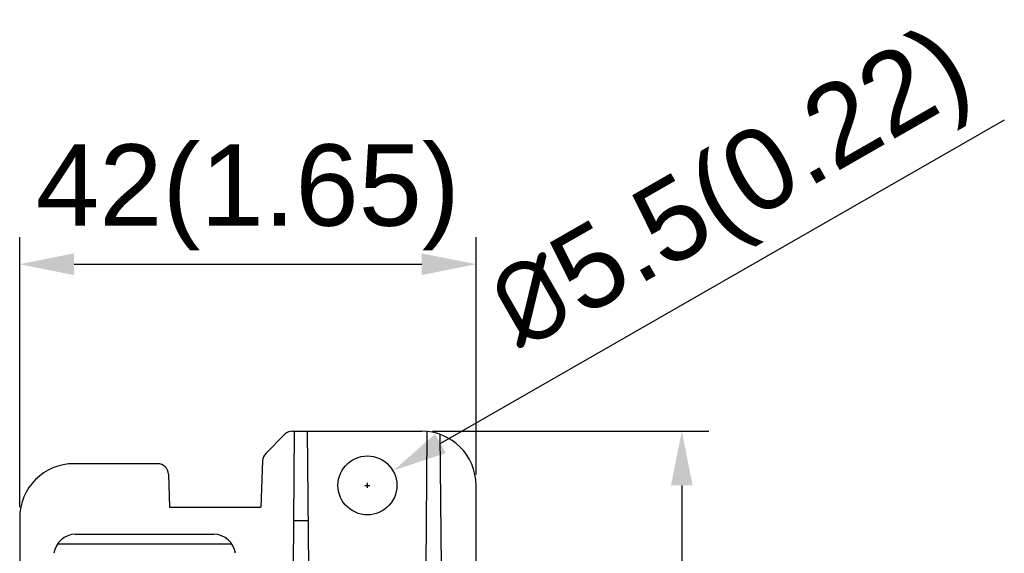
# Model space of a CAD drawing. Header units: millimetres. Extents: x 4414 to 5520, y -269 to 495.
# Tile 49 of 53: x 4947 to 5038, y 101 to 150. Entities that reach past the tile are written whole.
import ezdxf

# ---------------------------------------------------------------- set-up
doc = ezdxf.new("R2010")
doc.units = ezdxf.units.MM
doc.header["$LTSCALE"] = 23.1
doc.header["$PDMODE"] = 3
doc.header["$PDSIZE"] = 0.31
doc.layers.get('0').update_dxf_attribs({"linetype": 'CONTINUOUS'})
doc.layers.get('Defpoints').update_dxf_attribs({"linetype": 'CONTINUOUS'})
doc.styles.get("Standard").update_dxf_attribs({"font": 'arial.ttf'})
doc.dimstyles.new('DIMSTYLE_2$0', dxfattribs={"dimtxt": 2.5, "dimasz": 3, "dimexe": 0.18, "dimexo": 0.0625, "dimgap": 0.09, "dimtad": 1, "dimdec": 0, "dimdsep": 46, "dimtxsty": 'Standard', "dimblk": '_FILLED', "dimcen": 0.09, "dimadec": 0, "dimazin": 0, "dimtp": 0.01, "dimtm": 0.01, "dimtfac": 1, "dimtdec": 0, "dimtofl": 0, "dimtmove": 0, "dimatfit": 3, "dimldrblk": '_FILLED', "dimfxl": 0, "dimtolj": 1, "dimarcsym": 0})
doc.dimstyles.new('DIMSTYLE_2$3', dxfattribs={"dimtxt": 2.5, "dimasz": 3, "dimexe": 0.18, "dimexo": 0.0625, "dimgap": 0.09, "dimtad": 1, "dimdec": 0, "dimdsep": 46, "dimtxsty": 'Standard', "dimblk": '_FILLED', "dimcen": 0.09, "dimadec": 0, "dimazin": 0, "dimtp": 0.01, "dimtm": 0.01, "dimtfac": 1, "dimtdec": 0, "dimtofl": 0, "dimtmove": 0, "dimatfit": 3, "dimldrblk": '_FILLED', "dimfxl": 0, "dimtolj": 1, "dimarcsym": 0})

# ---------------------------------------------------------------- blocks, each defined once
blk = doc.blocks.new('_FILLED')
at = {"color": 0, "linetype": 'ByBlock'}
blk.add_solid([(0, 0), (-1, 0.2), (-1, -0.2)], dxfattribs=at)
blk = doc.blocks.new('*D138')
at = {"color": 0, "linetype": 'Continuous', "lineweight": -2}
for p, q in [((4985.477, 112.124), (5010.906, 112.124)), ((5008.406, 107.124), (5008.406, -77.876)), ((4969.163, -82.876), (5010.906, -82.876))]:
    blk.add_line(p, q, dxfattribs=at)
at = {"layer": 'Defpoints', "color": 0, "linetype": 'Continuous'}
for p in [(4984.477, 112.124), (4968.163, -82.876), (5008.406, -82.876)]:
    blk.add_point(p, dxfattribs=at)
at = {"color": 0, "linetype": 'Continuous', "lineweight": -2, "xscale": 5, "yscale": 5, "zscale": 5}
for p, rotation in [((5008.406, 112.124), 90), ((5008.406, -82.876), 270)]:
    blk.add_blockref('_FILLED', p, dxfattribs=dict(at, rotation=rotation))
at = {"color": 0, "linetype": 'Continuous', "insert": (5002.24, 15.06), "char_height": 7.5, "attachment_point": 5, "rotation": 90}
blk.add_mtext('\\A1;195(7.68)', dxfattribs=at)
blk = doc.blocks.new('*D139')
at = {"color": 0, "linetype": 'Continuous', "lineweight": -2}
for p, q in [((4947.477, 105.124), (4947.477, 130.003)), ((4989.477, 108.124), (4989.477, 130.003)), ((4952.477, 127.503), (4984.477, 127.503))]:
    blk.add_line(p, q, dxfattribs=at)
at = {"layer": 'Defpoints', "color": 0, "linetype": 'Continuous'}
for p in [(4989.477, 127.503), (4989.477, 107.124), (4947.477, 104.124)]:
    blk.add_point(p, dxfattribs=at)
at = {"color": 0, "linetype": 'Continuous', "lineweight": -2, "xscale": 5, "yscale": 5, "zscale": 5, "rotation": 180}
blk.add_blockref('_FILLED', (4947.477, 127.503), dxfattribs=at)
at = {"color": 0, "linetype": 'Continuous', "lineweight": -2, "xscale": 5, "yscale": 5, "zscale": 5}
blk.add_blockref('_FILLED', (4989.477, 127.503), dxfattribs=at)
at = {"color": 0, "linetype": 'Continuous', "insert": (4968.477, 133.67), "char_height": 7.5, "attachment_point": 5}
blk.add_mtext('\\A1;42(1.65)', dxfattribs=at)
blk = doc.blocks.new('*D253')
at = {"color": 0, "linetype": 'Continuous', "lineweight": -2}
for p, q in [((5038.086, 140.783), (4986.198, 110.984)), ((4979.252, 107.124), (4979.702, 107.124)), ((4979.477, 106.899), (4979.477, 107.349))]:
    blk.add_line(p, q, dxfattribs=at)
at = {"layer": 'Defpoints', "color": 0, "linetype": 'Continuous'}
for p in [(4981.862, 108.494), (4977.093, 105.755)]:
    blk.add_point(p, dxfattribs=at)
at = {"color": 0, "linetype": 'Continuous', "lineweight": -2, "xscale": 5, "yscale": 5, "zscale": 5, "rotation": 209.8685241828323}
blk.add_blockref('_FILLED', (4981.862, 108.494), dxfattribs=at)
at = {"color": 0, "linetype": 'Continuous', "insert": (5013.311, 133.666), "char_height": 7.5, "attachment_point": 5, "rotation": 29.86852}
blk.add_mtext('\\A1;{\\fISOCPEUR|b0|i0|c0|p34;%%C}5.5(0.22)', dxfattribs=at)

msp = doc.modelspace()

# ---------------------------------------------------------------- linework, layer by layer
at = {"color": 0, "linetype": 'Continuous'}
for p, q in [((4971.884, 111.831), (4970.119, 110.066)), ((4972.592, 112.124), (4984.477, 112.124)), ((4972.668, 99.624), (4972.777, 112.124)), ((4974.086, 99.624), (4973.977, 112.124)), ((4984.868, 99.624), (4984.975, 111.826)), ((4984.977, 112.008), (4984.977, 112.099)), ((4984.978, 111.948), (4984.977, 112.008)), ((4986.286, 99.624), (4986.18, 111.825)), ((4960.172, 109.124), (4952.477, 109.124)), ((4969.826, 109.393), (4969.677, 105.124)), ((4961.171, 108.159), (4961.277, 105.124)), ((4989.477, 98.924), (4989.477, 107.124)), ((4961.277, 105.124), (4969.677, 105.124)), ((4947.477, 104.124), (4947.477, 98.824)), ((4974.049, 103.873), (4972.705, 103.873)), ((4952.615, 102.624), (4965.34, 102.624)), ((4950.959, 101.746), (4966.995, 101.746))]:
    msp.add_line(p, q, dxfattribs=at)
for points in [[(4984.975, 111.826), (4984.976, 111.857), (4984.977, 111.887), (4984.977, 111.917), (4984.978, 111.948)], [(4976.765, 107.124), (4976.782, 107.413), (4976.826, 107.692), (4976.898, 107.962), (4977, 108.226), (4977.13, 108.481), (4977.283, 108.718), (4977.462, 108.938), (4977.664, 109.14), (4977.883, 109.319), (4978.121, 109.472), (4978.375, 109.602), (4978.639, 109.704), (4978.913, 109.777), (4979.195, 109.821), (4979.477, 109.837), (4979.76, 109.821), (4980.042, 109.777), (4980.315, 109.704), (4980.579, 109.602), (4980.834, 109.472), (4981.071, 109.319), (4981.291, 109.14), (4981.493, 108.938), (4981.671, 108.718), (4981.825, 108.481), (4981.955, 108.226), (4982.057, 107.962), (4982.129, 107.692), (4982.173, 107.413), (4982.189, 107.124)], [(4982.189, 107.124), (4982.173, 106.836), (4982.129, 106.556), (4982.056, 106.286), (4981.955, 106.022), (4981.825, 105.768), (4981.671, 105.53), (4981.493, 105.311), (4981.291, 105.109), (4981.071, 104.93), (4980.834, 104.777), (4980.579, 104.647), (4980.315, 104.545), (4980.042, 104.473), (4979.76, 104.428), (4979.477, 104.413), (4979.195, 104.428), (4978.913, 104.473), (4978.639, 104.545), (4978.376, 104.647), (4978.121, 104.777), (4977.883, 104.93), (4977.664, 105.109), (4977.462, 105.311), (4977.284, 105.53), (4977.13, 105.768), (4977, 106.022), (4976.898, 106.286), (4976.826, 106.556), (4976.782, 106.836), (4976.765, 107.124)]]:
    msp.add_lwpolyline(points, dxfattribs=at)
for centre, radius, start, end in [((4972.592, 111.124), 1, 90, 135), ((4984.477, 107.124), 5, 0, 90), ((4970.826, 109.358), 1, 135, 178), ((4952.477, 104.124), 5, 90, 180), ((4960.172, 108.124), 1, 2, 90), ((4952.615, 100.624), 2, 90, 173), ((4965.34, 100.624), 2, 7, 90)]:
    msp.add_arc(centre, radius, start, end, dxfattribs=at)

# ---------------------------------------------------------------- dimensions: what is measured, and where the dimension line sits
dim = msp.add_diameter_dim_2p(p1=(4977.093, 105.755), p2=(4981.862, 108.494), text='{\\fISOCPEUR|b0|i0|c0|p34;%%C}5.5(0.22)', dimstyle='DIMSTYLE_2$3', override={"dimscale": 2.5, "dimtxt": 3, "dimasz": 2, "dimexe": 1, "dimexo": 0.4, "dimgap": 0.5, "dimtad": 3, "dimdec": 2}, dxfattribs=at)
dim.commit()
dim.dimension.update_dxf_attribs({"geometry": '*D253', "text_midpoint": (5016.382, 128.318), "dimtype": 163})
dim = msp.add_linear_dim(base=(4989.477, 127.503), p1=(4947.477, 104.124), p2=(4989.477, 107.124), text='<>(1.65)', dimstyle='DIMSTYLE_2$0', override={"dimscale": 2.5, "dimtxt": 3, "dimasz": 2, "dimexe": 1, "dimexo": 0.4, "dimgap": 0.5, "dimtad": 3, "dimdec": 2}, dxfattribs=at)
dim.commit()
dim.dimension.update_dxf_attribs({"geometry": '*D139', "text_midpoint": (4968.477, 127.503), "dimtype": 160})
dim = msp.add_linear_dim(base=(5008.406, -82.876), p1=(4984.477, 112.124), p2=(4968.163, -82.876), angle=270, text='<>(7.68)', dimstyle='DIMSTYLE_2$0', override={"dimscale": 2.5, "dimtxt": 3, "dimasz": 2, "dimexe": 1, "dimexo": 0.4, "dimgap": 0.5, "dimtad": 3, "dimdec": 2}, dxfattribs=at)
dim.commit()
dim.dimension.update_dxf_attribs({"geometry": '*D138', "text_midpoint": (5008.406, 15.06), "dimtype": 160})

doc.saveas('drawing.dxf')
